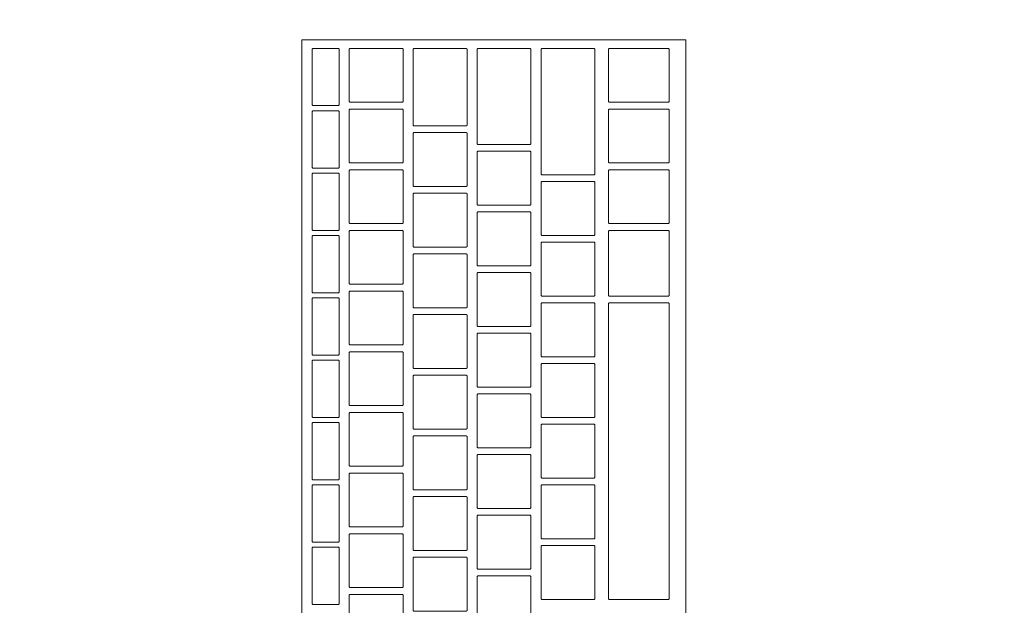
# Model space of a CAD drawing. Header units: metres. Extents: x -3.6 to 90.7, y -11.1 to 18.
# Tile 13 of 256: x 0.541 to 0.833, y 1.705 to 1.879. Entities that reach past the tile are written whole.
import ezdxf

# ---------------------------------------------------------------- set-up
doc = ezdxf.new("R2010")
doc.units = ezdxf.units.M
doc.header["$MEASUREMENT"] = 0
doc.linetypes.add('Wipeout_Contour', pattern=[1, 0, -1])
doc.layers.add('152 - Bemaßung_ Beschriftung.Ausbau', color=7, linetype='Continuous')
doc.layers.add('701 - Einrichtung.Möbel', color=7, linetype='Continuous')
doc.styles.add('ERSTELLTER_STIL_2', font='txt')
doc.dimstyles.new('ERSTELLTER_STIL__1', dxfattribs={"dimtxt": 0.1, "dimasz": 0.0532, "dimexe": 0.18, "dimexo": 0.0625, "dimgap": 0, "dimtad": 1, "dimzin": 0, "dimdsep": 46, "dimtxsty": 'ERSTELLTER_STIL_2', "dimblk": 'ARROWHEAD_2', "dimblk1": 'ARROWHEAD_2', "dimblk2": 'ARROWHEAD_2', "dimcen": 0.09, "dimse1": 1, "dimse2": 1, "dimclrd": 7, "dimclre": 7, "dimclrt": 7, "dimazin": 0, "dimtfac": 1, "dimtdec": 4, "dimtmove": 0, "dimatfit": 3, "dimfxl": 1, "dimtolj": 1, "dimtzin": 0, "dimarcsym": 0})
doc.dimstyles.new('ERSTELLTER_STIL__3', dxfattribs={"dimtxt": 0.1, "dimasz": 0.0532, "dimexe": 0.18, "dimexo": 0.0625, "dimgap": 0, "dimtad": 1, "dimtih": 1, "dimtoh": 1, "dimzin": 0, "dimdsep": 46, "dimtxsty": 'ERSTELLTER_STIL_2', "dimblk": 'ARROWHEAD_2', "dimblk1": 'ARROWHEAD_2', "dimblk2": 'ARROWHEAD_2', "dimcen": 0.09, "dimse1": 1, "dimse2": 1, "dimclrd": 7, "dimclre": 7, "dimclrt": 7, "dimazin": 0, "dimtfac": 1, "dimtdec": 4, "dimtmove": 0, "dimatfit": 3, "dimfxl": 1, "dimtolj": 1, "dimtzin": 0, "dimarcsym": 0})

# ---------------------------------------------------------------- blocks, each defined once
blk = doc.blocks.new('*D355')
at = {"layer": '152 - Bemaßung_ Beschriftung.Ausbau', "color": 7, "linetype": 'Continuous', "lineweight": 5}
for p, q in [((-1.71, 5.82521), (-1.64, 5.78479)), ((-1.6225, 5.805), (-1.7275, 5.805)), ((-1.675, 0.245), (-1.675, 5.805)), ((-1.71, 0.26521), (-1.64, 0.22479)), ((-1.6225, 0.245), (-1.7275, 0.245)), ((-1.675, 0.005), (-1.675, 0.245))]:
    blk.add_line(p, q, dxfattribs=at)
at = {"layer": '152 - Bemaßung_ Beschriftung.Ausbau', "color": 7, "lineweight": 5, "char_height": 0.1, "attachment_point": 7, "rotation": 90, "style": 'ERSTELLTER_STIL_2'}
for s, insert in [('\\A1;{\\pql;\\fArial|b0|i0|c0|p38;12}', (-1.695, 5.633)), ('\\A1;{\\pql;\\fArial|b0|i0|c0|p38;5,56}', (-1.695, 2.81608))]:
    blk.add_mtext(s, dxfattribs=dict(at, insert=insert))
blk = doc.blocks.new('ARROWHEAD_2')
at = {"color": 0, "linetype": 'Continuous', "lineweight": 0}
for p, q in [((-0.3781, -0.655), (0.3781, 0.655)), ((0, 0), (-1, 0))]:
    blk.add_line(p, q, dxfattribs=at)
blk = doc.blocks.new('*D366')
at = {"layer": '152 - Bemaßung_ Beschriftung.Ausbau', "color": 7, "linetype": 'Continuous', "lineweight": 5}
for p, q in [((-2.21, 5.22019), (-2.14, 5.17978)), ((-2.1225, 5.19998), (-2.2275, 5.19998)), ((-2.175, 0.69998), (-2.175, 5.19998)), ((-2.21, 0.72019), (-2.14, 0.67978)), ((-2.1225, 0.69998), (-2.2275, 0.69998))]:
    blk.add_line(p, q, dxfattribs=at)
at = {"layer": '152 - Bemaßung_ Beschriftung.Ausbau', "color": 7, "lineweight": 5, "insert": (-2.195, 2.81695), "char_height": 0.1, "attachment_point": 7, "rotation": 90, "style": 'ERSTELLTER_STIL_2'}
blk.add_mtext('\\A1;{\\pql;\\fArial|b0|i0|c0|p38;4,50}', dxfattribs=at)
blk = doc.blocks.new('*D418')
at = {"layer": '152 - Bemaßung_ Beschriftung.Ausbau', "color": 7, "linetype": 'Continuous', "lineweight": 5}
for p, q in [((4.02497, -4.6125), (4.02497, -4.5075)), ((0.29521, -4.525), (0.25479, -4.595)), ((4.04518, -4.525), (4.00477, -4.595)), ((0.275, -4.56), (4.02497, -4.56))]:
    blk.add_line(p, q, dxfattribs=at)
at = {"layer": '152 - Bemaßung_ Beschriftung.Ausbau', "color": 7, "lineweight": 5, "char_height": 0.1, "attachment_point": 7, "style": 'ERSTELLTER_STIL_2'}
for s, insert in [('\\A1;{\\pql;\\fArial|b0|i0|c0|p38;18\\fArial|b0|i0|c0|p38;\\A1{\\H.66x;\\S5^  ;}}', (3.80289, -4.54165)), ('\\A1;{\\pql;\\fArial|b0|i0|c0|p38;3,75}', (1.95397, -4.54)), ('\\A1;{\\pql;\\fArial|b0|i0|c0|p38;5}', (0.29523, -4.54))]:
    blk.add_mtext(s, dxfattribs=dict(at, insert=insert))

msp = doc.modelspace()

# ---------------------------------------------------------------- wipeouts: each hides what was drawn before it
at = {"color": 254, "linetype": 'Wipeout_Contour', "lineweight": 0, "ltscale": 15.291531}
msp.add_wipeout([(0.285, 3.00998), (0.285, 1.00998), (1.085, 1.00998), (1.085, 2.20998), (2.485, 2.20998), (2.485, 3.00998)], dxfattribs=at).dxf.layer = '701 - Einrichtung.Möbel'

# ---------------------------------------------------------------- next in the draw order: wipeouts: each hides what was drawn before it
at = {"color": 254, "linetype": 'Wipeout_Contour', "lineweight": 0, "ltscale": 7.69485}
msp.add_wipeout([(0.73891, 1.87312), (0.62491, 1.87312), (0.62491, 1.61112), (0.73891, 1.61112)], dxfattribs=at).dxf.layer = '701 - Einrichtung.Möbel'

# ---------------------------------------------------------------- next in the draw order: linework, layer by layer
at = {"layer": '701 - Einrichtung.Möbel', "color": 7, "linetype": 'Continuous', "lineweight": 5, "flags": 128}
msp.add_lwpolyline([(0.73891, 1.87312), (0.73891, 1.61112), (0.62491, 1.61112), (0.62491, 1.87312)], close=True, dxfattribs=at)

# ---------------------------------------------------------------- next in the draw order: wipeouts: each hides what was drawn before it
at = {"color": 254, "linetype": 'Wipeout_Contour', "lineweight": 0, "ltscale": 18.086197}
msp.add_wipeout([(0.63591, 1.86212), (0.63591, 1.87042), (0.63571, 1.87062), (0.62811, 1.87062), (0.62791, 1.87042), (0.62791, 1.85382), (0.62811, 1.85362), (0.63571, 1.85362), (0.63591, 1.85382)], dxfattribs=at).dxf.layer = '701 - Einrichtung.Möbel'
at = {"color": 254, "linetype": 'Wipeout_Contour', "lineweight": 0, "ltscale": 18.135496}
msp.add_wipeout([(0.65491, 1.86262), (0.65491, 1.87042), (0.65471, 1.87062), (0.63911, 1.87062), (0.63891, 1.87042), (0.63891, 1.85482), (0.63911, 1.85462), (0.65471, 1.85462), (0.65491, 1.85482)], dxfattribs=at).dxf.layer = '701 - Einrichtung.Möbel'
at = {"color": 254, "linetype": 'Wipeout_Contour', "lineweight": 0, "ltscale": 18.156224}
msp.add_wipeout([(0.67391, 1.85912), (0.67391, 1.87042), (0.67371, 1.87062), (0.65811, 1.87062), (0.65791, 1.87042), (0.65791, 1.84782), (0.65811, 1.84762), (0.67371, 1.84762), (0.67391, 1.84782)], dxfattribs=at).dxf.layer = '701 - Einrichtung.Möbel'
at = {"color": 254, "linetype": 'Wipeout_Contour', "lineweight": 0, "ltscale": 18.184651}
msp.add_wipeout([(0.69291, 1.85637), (0.69291, 1.87042), (0.69271, 1.87062), (0.67711, 1.87062), (0.67691, 1.87042), (0.67691, 1.84232), (0.67711, 1.84212), (0.69271, 1.84212), (0.69291, 1.84232)], dxfattribs=at).dxf.layer = '701 - Einrichtung.Möbel'
at = {"color": 254, "linetype": 'Wipeout_Contour', "lineweight": 0, "ltscale": 18.19993}
msp.add_wipeout([(0.71191, 1.85187), (0.71191, 1.87042), (0.71171, 1.87062), (0.69611, 1.87062), (0.69591, 1.87042), (0.69591, 1.83332), (0.69611, 1.83312), (0.71171, 1.83312), (0.71191, 1.83332)], dxfattribs=at).dxf.layer = '701 - Einrichtung.Möbel'
at = {"color": 254, "linetype": 'Wipeout_Contour', "lineweight": 0, "ltscale": 18.349843}
msp.add_wipeout([(0.73391, 1.86262), (0.73391, 1.87042), (0.73371, 1.87062), (0.71611, 1.87062), (0.71591, 1.87042), (0.71591, 1.85482), (0.71611, 1.85462), (0.73371, 1.85462), (0.73391, 1.85482)], dxfattribs=at).dxf.layer = '701 - Einrichtung.Möbel'
at = {"color": 254, "linetype": 'Wipeout_Contour', "lineweight": 0, "ltscale": 17.932016}
msp.add_wipeout([(0.63591, 1.84362), (0.63591, 1.85192), (0.63571, 1.85212), (0.62811, 1.85212), (0.62791, 1.85192), (0.62791, 1.83532), (0.62811, 1.83512), (0.63571, 1.83512), (0.63591, 1.83532)], dxfattribs=at).dxf.layer = '701 - Einrichtung.Möbel'
at = {"color": 254, "linetype": 'Wipeout_Contour', "lineweight": 0, "ltscale": 17.985811}
msp.add_wipeout([(0.65491, 1.84462), (0.65491, 1.85242), (0.65471, 1.85262), (0.63911, 1.85262), (0.63891, 1.85242), (0.63891, 1.83682), (0.63911, 1.83662), (0.65471, 1.83662), (0.65491, 1.83682)], dxfattribs=at).dxf.layer = '701 - Einrichtung.Möbel'
at = {"color": 254, "linetype": 'Wipeout_Contour', "lineweight": 0, "ltscale": 18.201823}
msp.add_wipeout([(0.73391, 1.84462), (0.73391, 1.85242), (0.73371, 1.85262), (0.71611, 1.85262), (0.71591, 1.85242), (0.71591, 1.83682), (0.71611, 1.83662), (0.73371, 1.83662), (0.73391, 1.83682)], dxfattribs=at).dxf.layer = '701 - Einrichtung.Möbel'
at = {"color": 254, "linetype": 'Wipeout_Contour', "lineweight": 0, "ltscale": 17.978094}
msp.add_wipeout([(0.67391, 1.83762), (0.67391, 1.84542), (0.67371, 1.84562), (0.65811, 1.84562), (0.65791, 1.84542), (0.65791, 1.82982), (0.65811, 1.82962), (0.67371, 1.82962), (0.67391, 1.82982)], dxfattribs=at).dxf.layer = '701 - Einrichtung.Möbel'
at = {"color": 254, "linetype": 'Wipeout_Contour', "lineweight": 0, "ltscale": 17.98459}
msp.add_wipeout([(0.69291, 1.83212), (0.69291, 1.83992), (0.69271, 1.84012), (0.67711, 1.84012), (0.67691, 1.83992), (0.67691, 1.82432), (0.67711, 1.82412), (0.69271, 1.82412), (0.69291, 1.82432)], dxfattribs=at).dxf.layer = '701 - Einrichtung.Möbel'
at = {"color": 254, "linetype": 'Wipeout_Contour', "lineweight": 0, "ltscale": 17.77805}
msp.add_wipeout([(0.63591, 1.82512), (0.63591, 1.83342), (0.63571, 1.83362), (0.62811, 1.83362), (0.62791, 1.83342), (0.62791, 1.81682), (0.62811, 1.81662), (0.63571, 1.81662), (0.63591, 1.81682)], dxfattribs=at).dxf.layer = '701 - Einrichtung.Möbel'
at = {"color": 254, "linetype": 'Wipeout_Contour', "lineweight": 0, "ltscale": 17.836334}
msp.add_wipeout([(0.65491, 1.82662), (0.65491, 1.83442), (0.65471, 1.83462), (0.63911, 1.83462), (0.63891, 1.83442), (0.63891, 1.81882), (0.63911, 1.81862), (0.65471, 1.81862), (0.65491, 1.81882)], dxfattribs=at).dxf.layer = '701 - Einrichtung.Möbel'
at = {"color": 254, "linetype": 'Wipeout_Contour', "lineweight": 0, "ltscale": 18.054033}
msp.add_wipeout([(0.73391, 1.82662), (0.73391, 1.83442), (0.73371, 1.83462), (0.71611, 1.83462), (0.71591, 1.83442), (0.71591, 1.81882), (0.71611, 1.81862), (0.73371, 1.81862), (0.73391, 1.81882)], dxfattribs=at).dxf.layer = '701 - Einrichtung.Möbel'
at = {"color": 254, "linetype": 'Wipeout_Contour', "lineweight": 0, "ltscale": 17.964035}
msp.add_wipeout([(0.71191, 1.82312), (0.71191, 1.83092), (0.71171, 1.83112), (0.69611, 1.83112), (0.69591, 1.83092), (0.69591, 1.81532), (0.69611, 1.81512), (0.71171, 1.81512), (0.71191, 1.81532)], dxfattribs=at).dxf.layer = '701 - Einrichtung.Möbel'
at = {"color": 254, "linetype": 'Wipeout_Contour', "lineweight": 0, "ltscale": 17.829095}
msp.add_wipeout([(0.67391, 1.81962), (0.67391, 1.82742), (0.67371, 1.82762), (0.65811, 1.82762), (0.65791, 1.82742), (0.65791, 1.81182), (0.65811, 1.81162), (0.67371, 1.81162), (0.67391, 1.81182)], dxfattribs=at).dxf.layer = '701 - Einrichtung.Möbel'
at = {"color": 254, "linetype": 'Wipeout_Contour', "lineweight": 0, "ltscale": 17.836068}
msp.add_wipeout([(0.69291, 1.81412), (0.69291, 1.82192), (0.69271, 1.82212), (0.67711, 1.82212), (0.67691, 1.82192), (0.67691, 1.80632), (0.67711, 1.80612), (0.69271, 1.80612), (0.69291, 1.80632)], dxfattribs=at).dxf.layer = '701 - Einrichtung.Möbel'
at = {"color": 254, "linetype": 'Wipeout_Contour', "lineweight": 0, "ltscale": 17.687069}
msp.add_wipeout([(0.65491, 1.80862), (0.65491, 1.81642), (0.65471, 1.81662), (0.63911, 1.81662), (0.63891, 1.81642), (0.63891, 1.80082), (0.63911, 1.80062), (0.65471, 1.80062), (0.65491, 1.80082)], dxfattribs=at).dxf.layer = '701 - Einrichtung.Möbel'
at = {"color": 254, "linetype": 'Wipeout_Contour', "lineweight": 0, "ltscale": 17.892161}
msp.add_wipeout([(0.73391, 1.80687), (0.73391, 1.81642), (0.73371, 1.81662), (0.71611, 1.81662), (0.71591, 1.81642), (0.71591, 1.79732), (0.71611, 1.79712), (0.73371, 1.79712), (0.73391, 1.79732)], dxfattribs=at).dxf.layer = '701 - Einrichtung.Möbel'
at = {"color": 254, "linetype": 'Wipeout_Contour', "lineweight": 0, "ltscale": 17.624305}
msp.add_wipeout([(0.63591, 1.80662), (0.63591, 1.81492), (0.63571, 1.81512), (0.62811, 1.81512), (0.62791, 1.81492), (0.62791, 1.79832), (0.62811, 1.79812), (0.63571, 1.79812), (0.63591, 1.79832)], dxfattribs=at).dxf.layer = '701 - Einrichtung.Möbel'
at = {"color": 254, "linetype": 'Wipeout_Contour', "lineweight": 0, "ltscale": 17.816049}
msp.add_wipeout([(0.71191, 1.80512), (0.71191, 1.81292), (0.71171, 1.81312), (0.69611, 1.81312), (0.69591, 1.81292), (0.69591, 1.79732), (0.69611, 1.79712), (0.71171, 1.79712), (0.71191, 1.79732)], dxfattribs=at).dxf.layer = '701 - Einrichtung.Möbel'
at = {"color": 254, "linetype": 'Wipeout_Contour', "lineweight": 0, "ltscale": 17.680317}
msp.add_wipeout([(0.67391, 1.80162), (0.67391, 1.80942), (0.67371, 1.80962), (0.65811, 1.80962), (0.65791, 1.80942), (0.65791, 1.79382), (0.65811, 1.79362), (0.67371, 1.79362), (0.67391, 1.79382)], dxfattribs=at).dxf.layer = '701 - Einrichtung.Möbel'
at = {"color": 254, "linetype": 'Wipeout_Contour', "lineweight": 0, "ltscale": 17.687773}
msp.add_wipeout([(0.69291, 1.79612), (0.69291, 1.80392), (0.69271, 1.80412), (0.67711, 1.80412), (0.67691, 1.80392), (0.67691, 1.78832), (0.67711, 1.78812), (0.69271, 1.78812), (0.69291, 1.78832)], dxfattribs=at).dxf.layer = '701 - Einrichtung.Möbel'
at = {"color": 254, "linetype": 'Wipeout_Contour', "lineweight": 0, "ltscale": 17.538023}
msp.add_wipeout([(0.65491, 1.79062), (0.65491, 1.79842), (0.65471, 1.79862), (0.63911, 1.79862), (0.63891, 1.79842), (0.63891, 1.78282), (0.63911, 1.78262), (0.65471, 1.78262), (0.65491, 1.78282)], dxfattribs=at).dxf.layer = '701 - Einrichtung.Möbel'
at = {"color": 254, "linetype": 'Wipeout_Contour', "lineweight": 0, "ltscale": 17.470786}
msp.add_wipeout([(0.63591, 1.78812), (0.63591, 1.79642), (0.63571, 1.79662), (0.62811, 1.79662), (0.62791, 1.79642), (0.62791, 1.77982), (0.62811, 1.77962), (0.63571, 1.77962), (0.63591, 1.77982)], dxfattribs=at).dxf.layer = '701 - Einrichtung.Möbel'
at = {"color": 254, "linetype": 'Wipeout_Contour', "lineweight": 0, "ltscale": 17.668298}
msp.add_wipeout([(0.71191, 1.78712), (0.71191, 1.79492), (0.71171, 1.79512), (0.69611, 1.79512), (0.69591, 1.79492), (0.69591, 1.77932), (0.69611, 1.77912), (0.71171, 1.77912), (0.71191, 1.77932)], dxfattribs=at).dxf.layer = '701 - Einrichtung.Möbel'
at = {"color": 254, "linetype": 'Wipeout_Contour', "lineweight": 0, "ltscale": 17.431756}
msp.add_wipeout([(0.73391, 1.75112), (0.73391, 1.79492), (0.73371, 1.79512), (0.71611, 1.79512), (0.71591, 1.79492), (0.71591, 1.70732), (0.71611, 1.70712), (0.73371, 1.70712), (0.73391, 1.70732)], dxfattribs=at).dxf.layer = '701 - Einrichtung.Möbel'
at = {"color": 254, "linetype": 'Wipeout_Contour', "lineweight": 0, "ltscale": 17.531764}
msp.add_wipeout([(0.67391, 1.78362), (0.67391, 1.79142), (0.67371, 1.79162), (0.65811, 1.79162), (0.65791, 1.79142), (0.65791, 1.77582), (0.65811, 1.77562), (0.67371, 1.77562), (0.67391, 1.77582)], dxfattribs=at).dxf.layer = '701 - Einrichtung.Möbel'
at = {"color": 254, "linetype": 'Wipeout_Contour', "lineweight": 0, "ltscale": 17.53971}
msp.add_wipeout([(0.69291, 1.77812), (0.69291, 1.78592), (0.69271, 1.78612), (0.67711, 1.78612), (0.67691, 1.78592), (0.67691, 1.77032), (0.67711, 1.77012), (0.69271, 1.77012), (0.69291, 1.77032)], dxfattribs=at).dxf.layer = '701 - Einrichtung.Möbel'
at = {"color": 254, "linetype": 'Wipeout_Contour', "lineweight": 0, "ltscale": 17.389199}
msp.add_wipeout([(0.65491, 1.77262), (0.65491, 1.78042), (0.65471, 1.78062), (0.63911, 1.78062), (0.63891, 1.78042), (0.63891, 1.76482), (0.63911, 1.76462), (0.65471, 1.76462), (0.65491, 1.76482)], dxfattribs=at).dxf.layer = '701 - Einrichtung.Möbel'
at = {"color": 254, "linetype": 'Wipeout_Contour', "lineweight": 0, "ltscale": 17.317499}
msp.add_wipeout([(0.63591, 1.76962), (0.63591, 1.77792), (0.63571, 1.77812), (0.62811, 1.77812), (0.62791, 1.77792), (0.62791, 1.76132), (0.62811, 1.76112), (0.63571, 1.76112), (0.63591, 1.76132)], dxfattribs=at).dxf.layer = '701 - Einrichtung.Möbel'
at = {"color": 254, "linetype": 'Wipeout_Contour', "lineweight": 0, "ltscale": 17.520788}
msp.add_wipeout([(0.71191, 1.76912), (0.71191, 1.77692), (0.71171, 1.77712), (0.69611, 1.77712), (0.69591, 1.77692), (0.69591, 1.76132), (0.69611, 1.76112), (0.71171, 1.76112), (0.71191, 1.76132)], dxfattribs=at).dxf.layer = '701 - Einrichtung.Möbel'
at = {"color": 254, "linetype": 'Wipeout_Contour', "lineweight": 0, "ltscale": 17.383441}
msp.add_wipeout([(0.67391, 1.76562), (0.67391, 1.77342), (0.67371, 1.77362), (0.65811, 1.77362), (0.65791, 1.77342), (0.65791, 1.75782), (0.65811, 1.75762), (0.67371, 1.75762), (0.67391, 1.75782)], dxfattribs=at).dxf.layer = '701 - Einrichtung.Möbel'
at = {"color": 254, "linetype": 'Wipeout_Contour', "lineweight": 0, "ltscale": 17.391885}
msp.add_wipeout([(0.69291, 1.76012), (0.69291, 1.76792), (0.69271, 1.76812), (0.67711, 1.76812), (0.67691, 1.76792), (0.67691, 1.75232), (0.67711, 1.75212), (0.69271, 1.75212), (0.69291, 1.75232)], dxfattribs=at).dxf.layer = '701 - Einrichtung.Möbel'
at = {"color": 254, "linetype": 'Wipeout_Contour', "lineweight": 0, "ltscale": 17.240603}
msp.add_wipeout([(0.65491, 1.75462), (0.65491, 1.76242), (0.65471, 1.76262), (0.63911, 1.76262), (0.63891, 1.76242), (0.63891, 1.74682), (0.63911, 1.74662), (0.65471, 1.74662), (0.65491, 1.74682)], dxfattribs=at).dxf.layer = '701 - Einrichtung.Möbel'
at = {"color": 254, "linetype": 'Wipeout_Contour', "lineweight": 0, "ltscale": 17.164449}
msp.add_wipeout([(0.63591, 1.75112), (0.63591, 1.75942), (0.63571, 1.75962), (0.62811, 1.75962), (0.62791, 1.75942), (0.62791, 1.74282), (0.62811, 1.74262), (0.63571, 1.74262), (0.63591, 1.74282)], dxfattribs=at).dxf.layer = '701 - Einrichtung.Möbel'
at = {"color": 254, "linetype": 'Wipeout_Contour', "lineweight": 0, "ltscale": 17.373524}
msp.add_wipeout([(0.71191, 1.75112), (0.71191, 1.75892), (0.71171, 1.75912), (0.69611, 1.75912), (0.69591, 1.75892), (0.69591, 1.74332), (0.69611, 1.74312), (0.71171, 1.74312), (0.71191, 1.74332)], dxfattribs=at).dxf.layer = '701 - Einrichtung.Möbel'
at = {"color": 254, "linetype": 'Wipeout_Contour', "lineweight": 0, "ltscale": 17.235354}
msp.add_wipeout([(0.67391, 1.74762), (0.67391, 1.75542), (0.67371, 1.75562), (0.65811, 1.75562), (0.65791, 1.75542), (0.65791, 1.73982), (0.65811, 1.73962), (0.67371, 1.73962), (0.67391, 1.73982)], dxfattribs=at).dxf.layer = '701 - Einrichtung.Möbel'
at = {"color": 254, "linetype": 'Wipeout_Contour', "lineweight": 0, "ltscale": 17.244304}
msp.add_wipeout([(0.69291, 1.74212), (0.69291, 1.74992), (0.69271, 1.75012), (0.67711, 1.75012), (0.67691, 1.74992), (0.67691, 1.73432), (0.67711, 1.73412), (0.69271, 1.73412), (0.69291, 1.73432)], dxfattribs=at).dxf.layer = '701 - Einrichtung.Möbel'
at = {"color": 254, "linetype": 'Wipeout_Contour', "lineweight": 0, "ltscale": 17.09224}
msp.add_wipeout([(0.65491, 1.73662), (0.65491, 1.74442), (0.65471, 1.74462), (0.63911, 1.74462), (0.63891, 1.74442), (0.63891, 1.72882), (0.63911, 1.72862), (0.65471, 1.72862), (0.65491, 1.72882)], dxfattribs=at).dxf.layer = '701 - Einrichtung.Möbel'
at = {"color": 254, "linetype": 'Wipeout_Contour', "lineweight": 0, "ltscale": 17.011642}
msp.add_wipeout([(0.63591, 1.73262), (0.63591, 1.74092), (0.63571, 1.74112), (0.62811, 1.74112), (0.62791, 1.74092), (0.62791, 1.72432), (0.62811, 1.72412), (0.63571, 1.72412), (0.63591, 1.72432)], dxfattribs=at).dxf.layer = '701 - Einrichtung.Möbel'
at = {"color": 254, "linetype": 'Wipeout_Contour', "lineweight": 0, "ltscale": 17.226513}
msp.add_wipeout([(0.71191, 1.73312), (0.71191, 1.74092), (0.71171, 1.74112), (0.69611, 1.74112), (0.69591, 1.74092), (0.69591, 1.72532), (0.69611, 1.72512), (0.71171, 1.72512), (0.71191, 1.72532)], dxfattribs=at).dxf.layer = '701 - Einrichtung.Möbel'
at = {"color": 254, "linetype": 'Wipeout_Contour', "lineweight": 0, "ltscale": 17.087509}
msp.add_wipeout([(0.67391, 1.72962), (0.67391, 1.73742), (0.67371, 1.73762), (0.65811, 1.73762), (0.65791, 1.73742), (0.65791, 1.72182), (0.65811, 1.72162), (0.67371, 1.72162), (0.67391, 1.72182)], dxfattribs=at).dxf.layer = '701 - Einrichtung.Möbel'
at = {"color": 254, "linetype": 'Wipeout_Contour', "lineweight": 0, "ltscale": 17.096971}
msp.add_wipeout([(0.69291, 1.72412), (0.69291, 1.73192), (0.69271, 1.73212), (0.67711, 1.73212), (0.67691, 1.73192), (0.67691, 1.71632), (0.67711, 1.71612), (0.69271, 1.71612), (0.69291, 1.71632)], dxfattribs=at).dxf.layer = '701 - Einrichtung.Möbel'
at = {"color": 254, "linetype": 'Wipeout_Contour', "lineweight": 0, "ltscale": 16.944117}
msp.add_wipeout([(0.65491, 1.71862), (0.65491, 1.72642), (0.65471, 1.72662), (0.63911, 1.72662), (0.63891, 1.72642), (0.63891, 1.71082), (0.63911, 1.71062), (0.65471, 1.71062), (0.65491, 1.71082)], dxfattribs=at).dxf.layer = '701 - Einrichtung.Möbel'
at = {"color": 254, "linetype": 'Wipeout_Contour', "lineweight": 0, "ltscale": 16.859084}
msp.add_wipeout([(0.63591, 1.71412), (0.63591, 1.72242), (0.63571, 1.72262), (0.62811, 1.72262), (0.62791, 1.72242), (0.62791, 1.70582), (0.62811, 1.70562), (0.63571, 1.70562), (0.63591, 1.70582)], dxfattribs=at).dxf.layer = '701 - Einrichtung.Möbel'
at = {"color": 254, "linetype": 'Wipeout_Contour', "lineweight": 0, "ltscale": 17.07976}
msp.add_wipeout([(0.71191, 1.71512), (0.71191, 1.72292), (0.71171, 1.72312), (0.69611, 1.72312), (0.69591, 1.72292), (0.69591, 1.70732), (0.69611, 1.70712), (0.71171, 1.70712), (0.71191, 1.70732)], dxfattribs=at).dxf.layer = '701 - Einrichtung.Möbel'
at = {"color": 254, "linetype": 'Wipeout_Contour', "lineweight": 0, "ltscale": 16.93991}
msp.add_wipeout([(0.67391, 1.71162), (0.67391, 1.71942), (0.67371, 1.71962), (0.65811, 1.71962), (0.65791, 1.71942), (0.65791, 1.70382), (0.65811, 1.70362), (0.67371, 1.70362), (0.67391, 1.70382)], dxfattribs=at).dxf.layer = '701 - Einrichtung.Möbel'
at = {"color": 254, "linetype": 'Wipeout_Contour', "lineweight": 0, "ltscale": 16.949893}
msp.add_wipeout([(0.69291, 1.70612), (0.69291, 1.71392), (0.69271, 1.71412), (0.67711, 1.71412), (0.67691, 1.71392), (0.67691, 1.69832), (0.67711, 1.69812), (0.69271, 1.69812), (0.69291, 1.69832)], dxfattribs=at).dxf.layer = '701 - Einrichtung.Möbel'
at = {"color": 254, "linetype": 'Wipeout_Contour', "lineweight": 0, "ltscale": 16.796238}
msp.add_wipeout([(0.65491, 1.70062), (0.65491, 1.70842), (0.65471, 1.70862), (0.63911, 1.70862), (0.63891, 1.70842), (0.63891, 1.69282), (0.63911, 1.69262), (0.65471, 1.69262), (0.65491, 1.69282)], dxfattribs=at).dxf.layer = '701 - Einrichtung.Möbel'

# ---------------------------------------------------------------- next in the draw order: linework, layer by layer
at = {"layer": '701 - Einrichtung.Möbel', "color": 7, "linetype": 'Continuous', "lineweight": 5, "flags": 128}
for points in [[(0.63591, 1.86212), (0.63591, 1.85382), (0.63571, 1.85362), (0.62811, 1.85362), (0.62791, 1.85382), (0.62791, 1.87042), (0.62811, 1.87062), (0.63571, 1.87062), (0.63591, 1.87042)], [(0.65491, 1.86262), (0.65491, 1.85482), (0.65471, 1.85462), (0.63911, 1.85462), (0.63891, 1.85482), (0.63891, 1.87042), (0.63911, 1.87062), (0.65471, 1.87062), (0.65491, 1.87042)], [(0.67391, 1.85912), (0.67391, 1.84782), (0.67371, 1.84762), (0.65811, 1.84762), (0.65791, 1.84782), (0.65791, 1.87042), (0.65811, 1.87062), (0.67371, 1.87062), (0.67391, 1.87042)], [(0.69291, 1.85637), (0.69291, 1.84232), (0.69271, 1.84212), (0.67711, 1.84212), (0.67691, 1.84232), (0.67691, 1.87042), (0.67711, 1.87062), (0.69271, 1.87062), (0.69291, 1.87042)], [(0.71191, 1.85187), (0.71191, 1.83332), (0.71171, 1.83312), (0.69611, 1.83312), (0.69591, 1.83332), (0.69591, 1.87042), (0.69611, 1.87062), (0.71171, 1.87062), (0.71191, 1.87042)], [(0.73391, 1.86262), (0.73391, 1.85482), (0.73371, 1.85462), (0.71611, 1.85462), (0.71591, 1.85482), (0.71591, 1.87042), (0.71611, 1.87062), (0.73371, 1.87062), (0.73391, 1.87042)], [(0.63591, 1.84362), (0.63591, 1.83532), (0.63571, 1.83512), (0.62811, 1.83512), (0.62791, 1.83532), (0.62791, 1.85192), (0.62811, 1.85212), (0.63571, 1.85212), (0.63591, 1.85192)], [(0.65491, 1.84462), (0.65491, 1.83682), (0.65471, 1.83662), (0.63911, 1.83662), (0.63891, 1.83682), (0.63891, 1.85242), (0.63911, 1.85262), (0.65471, 1.85262), (0.65491, 1.85242)], [(0.73391, 1.84462), (0.73391, 1.83682), (0.73371, 1.83662), (0.71611, 1.83662), (0.71591, 1.83682), (0.71591, 1.85242), (0.71611, 1.85262), (0.73371, 1.85262), (0.73391, 1.85242)], [(0.67391, 1.83762), (0.67391, 1.82982), (0.67371, 1.82962), (0.65811, 1.82962), (0.65791, 1.82982), (0.65791, 1.84542), (0.65811, 1.84562), (0.67371, 1.84562), (0.67391, 1.84542)], [(0.69291, 1.83212), (0.69291, 1.82432), (0.69271, 1.82412), (0.67711, 1.82412), (0.67691, 1.82432), (0.67691, 1.83992), (0.67711, 1.84012), (0.69271, 1.84012), (0.69291, 1.83992)], [(0.63591, 1.82512), (0.63591, 1.81682), (0.63571, 1.81662), (0.62811, 1.81662), (0.62791, 1.81682), (0.62791, 1.83342), (0.62811, 1.83362), (0.63571, 1.83362), (0.63591, 1.83342)], [(0.65491, 1.82662), (0.65491, 1.81882), (0.65471, 1.81862), (0.63911, 1.81862), (0.63891, 1.81882), (0.63891, 1.83442), (0.63911, 1.83462), (0.65471, 1.83462), (0.65491, 1.83442)], [(0.73391, 1.82662), (0.73391, 1.81882), (0.73371, 1.81862), (0.71611, 1.81862), (0.71591, 1.81882), (0.71591, 1.83442), (0.71611, 1.83462), (0.73371, 1.83462), (0.73391, 1.83442)], [(0.71191, 1.82312), (0.71191, 1.81532), (0.71171, 1.81512), (0.69611, 1.81512), (0.69591, 1.81532), (0.69591, 1.83092), (0.69611, 1.83112), (0.71171, 1.83112), (0.71191, 1.83092)], [(0.67391, 1.81962), (0.67391, 1.81182), (0.67371, 1.81162), (0.65811, 1.81162), (0.65791, 1.81182), (0.65791, 1.82742), (0.65811, 1.82762), (0.67371, 1.82762), (0.67391, 1.82742)], [(0.69291, 1.81412), (0.69291, 1.80632), (0.69271, 1.80612), (0.67711, 1.80612), (0.67691, 1.80632), (0.67691, 1.82192), (0.67711, 1.82212), (0.69271, 1.82212), (0.69291, 1.82192)], [(0.65491, 1.80862), (0.65491, 1.80082), (0.65471, 1.80062), (0.63911, 1.80062), (0.63891, 1.80082), (0.63891, 1.81642), (0.63911, 1.81662), (0.65471, 1.81662), (0.65491, 1.81642)], [(0.73391, 1.80687), (0.73391, 1.79732), (0.73371, 1.79712), (0.71611, 1.79712), (0.71591, 1.79732), (0.71591, 1.81642), (0.71611, 1.81662), (0.73371, 1.81662), (0.73391, 1.81642)], [(0.63591, 1.80662), (0.63591, 1.79832), (0.63571, 1.79812), (0.62811, 1.79812), (0.62791, 1.79832), (0.62791, 1.81492), (0.62811, 1.81512), (0.63571, 1.81512), (0.63591, 1.81492)], [(0.71191, 1.80512), (0.71191, 1.79732), (0.71171, 1.79712), (0.69611, 1.79712), (0.69591, 1.79732), (0.69591, 1.81292), (0.69611, 1.81312), (0.71171, 1.81312), (0.71191, 1.81292)], [(0.67391, 1.80162), (0.67391, 1.79382), (0.67371, 1.79362), (0.65811, 1.79362), (0.65791, 1.79382), (0.65791, 1.80942), (0.65811, 1.80962), (0.67371, 1.80962), (0.67391, 1.80942)], [(0.69291, 1.79612), (0.69291, 1.78832), (0.69271, 1.78812), (0.67711, 1.78812), (0.67691, 1.78832), (0.67691, 1.80392), (0.67711, 1.80412), (0.69271, 1.80412), (0.69291, 1.80392)], [(0.65491, 1.79062), (0.65491, 1.78282), (0.65471, 1.78262), (0.63911, 1.78262), (0.63891, 1.78282), (0.63891, 1.79842), (0.63911, 1.79862), (0.65471, 1.79862), (0.65491, 1.79842)], [(0.63591, 1.78812), (0.63591, 1.77982), (0.63571, 1.77962), (0.62811, 1.77962), (0.62791, 1.77982), (0.62791, 1.79642), (0.62811, 1.79662), (0.63571, 1.79662), (0.63591, 1.79642)], [(0.71191, 1.78712), (0.71191, 1.77932), (0.71171, 1.77912), (0.69611, 1.77912), (0.69591, 1.77932), (0.69591, 1.79492), (0.69611, 1.79512), (0.71171, 1.79512), (0.71191, 1.79492)], [(0.73391, 1.75112), (0.73391, 1.70732), (0.73371, 1.70712), (0.71611, 1.70712), (0.71591, 1.70732), (0.71591, 1.79492), (0.71611, 1.79512), (0.73371, 1.79512), (0.73391, 1.79492)], [(0.67391, 1.78362), (0.67391, 1.77582), (0.67371, 1.77562), (0.65811, 1.77562), (0.65791, 1.77582), (0.65791, 1.79142), (0.65811, 1.79162), (0.67371, 1.79162), (0.67391, 1.79142)], [(0.69291, 1.77812), (0.69291, 1.77032), (0.69271, 1.77012), (0.67711, 1.77012), (0.67691, 1.77032), (0.67691, 1.78592), (0.67711, 1.78612), (0.69271, 1.78612), (0.69291, 1.78592)], [(0.65491, 1.77262), (0.65491, 1.76482), (0.65471, 1.76462), (0.63911, 1.76462), (0.63891, 1.76482), (0.63891, 1.78042), (0.63911, 1.78062), (0.65471, 1.78062), (0.65491, 1.78042)], [(0.63591, 1.76962), (0.63591, 1.76132), (0.63571, 1.76112), (0.62811, 1.76112), (0.62791, 1.76132), (0.62791, 1.77792), (0.62811, 1.77812), (0.63571, 1.77812), (0.63591, 1.77792)], [(0.71191, 1.76912), (0.71191, 1.76132), (0.71171, 1.76112), (0.69611, 1.76112), (0.69591, 1.76132), (0.69591, 1.77692), (0.69611, 1.77712), (0.71171, 1.77712), (0.71191, 1.77692)], [(0.67391, 1.76562), (0.67391, 1.75782), (0.67371, 1.75762), (0.65811, 1.75762), (0.65791, 1.75782), (0.65791, 1.77342), (0.65811, 1.77362), (0.67371, 1.77362), (0.67391, 1.77342)], [(0.69291, 1.76012), (0.69291, 1.75232), (0.69271, 1.75212), (0.67711, 1.75212), (0.67691, 1.75232), (0.67691, 1.76792), (0.67711, 1.76812), (0.69271, 1.76812), (0.69291, 1.76792)], [(0.65491, 1.75462), (0.65491, 1.74682), (0.65471, 1.74662), (0.63911, 1.74662), (0.63891, 1.74682), (0.63891, 1.76242), (0.63911, 1.76262), (0.65471, 1.76262), (0.65491, 1.76242)], [(0.63591, 1.75112), (0.63591, 1.74282), (0.63571, 1.74262), (0.62811, 1.74262), (0.62791, 1.74282), (0.62791, 1.75942), (0.62811, 1.75962), (0.63571, 1.75962), (0.63591, 1.75942)], [(0.71191, 1.75112), (0.71191, 1.74332), (0.71171, 1.74312), (0.69611, 1.74312), (0.69591, 1.74332), (0.69591, 1.75892), (0.69611, 1.75912), (0.71171, 1.75912), (0.71191, 1.75892)], [(0.67391, 1.74762), (0.67391, 1.73982), (0.67371, 1.73962), (0.65811, 1.73962), (0.65791, 1.73982), (0.65791, 1.75542), (0.65811, 1.75562), (0.67371, 1.75562), (0.67391, 1.75542)], [(0.69291, 1.74212), (0.69291, 1.73432), (0.69271, 1.73412), (0.67711, 1.73412), (0.67691, 1.73432), (0.67691, 1.74992), (0.67711, 1.75012), (0.69271, 1.75012), (0.69291, 1.74992)], [(0.65491, 1.73662), (0.65491, 1.72882), (0.65471, 1.72862), (0.63911, 1.72862), (0.63891, 1.72882), (0.63891, 1.74442), (0.63911, 1.74462), (0.65471, 1.74462), (0.65491, 1.74442)], [(0.63591, 1.73262), (0.63591, 1.72432), (0.63571, 1.72412), (0.62811, 1.72412), (0.62791, 1.72432), (0.62791, 1.74092), (0.62811, 1.74112), (0.63571, 1.74112), (0.63591, 1.74092)], [(0.71191, 1.73312), (0.71191, 1.72532), (0.71171, 1.72512), (0.69611, 1.72512), (0.69591, 1.72532), (0.69591, 1.74092), (0.69611, 1.74112), (0.71171, 1.74112), (0.71191, 1.74092)], [(0.67391, 1.72962), (0.67391, 1.72182), (0.67371, 1.72162), (0.65811, 1.72162), (0.65791, 1.72182), (0.65791, 1.73742), (0.65811, 1.73762), (0.67371, 1.73762), (0.67391, 1.73742)], [(0.69291, 1.72412), (0.69291, 1.71632), (0.69271, 1.71612), (0.67711, 1.71612), (0.67691, 1.71632), (0.67691, 1.73192), (0.67711, 1.73212), (0.69271, 1.73212), (0.69291, 1.73192)], [(0.65491, 1.71862), (0.65491, 1.71082), (0.65471, 1.71062), (0.63911, 1.71062), (0.63891, 1.71082), (0.63891, 1.72642), (0.63911, 1.72662), (0.65471, 1.72662), (0.65491, 1.72642)], [(0.63591, 1.71412), (0.63591, 1.70582), (0.63571, 1.70562), (0.62811, 1.70562), (0.62791, 1.70582), (0.62791, 1.72242), (0.62811, 1.72262), (0.63571, 1.72262), (0.63591, 1.72242)], [(0.71191, 1.71512), (0.71191, 1.70732), (0.71171, 1.70712), (0.69611, 1.70712), (0.69591, 1.70732), (0.69591, 1.72292), (0.69611, 1.72312), (0.71171, 1.72312), (0.71191, 1.72292)], [(0.67391, 1.71162), (0.67391, 1.70382), (0.67371, 1.70362), (0.65811, 1.70362), (0.65791, 1.70382), (0.65791, 1.71942), (0.65811, 1.71962), (0.67371, 1.71962), (0.67391, 1.71942)], [(0.69291, 1.70612), (0.69291, 1.69832), (0.69271, 1.69812), (0.67711, 1.69812), (0.67691, 1.69832), (0.67691, 1.71392), (0.67711, 1.71412), (0.69271, 1.71412), (0.69291, 1.71392)], [(0.65491, 1.70062), (0.65491, 1.69282), (0.65471, 1.69262), (0.63911, 1.69262), (0.63891, 1.69282), (0.63891, 1.70842), (0.63911, 1.70862), (0.65471, 1.70862), (0.65491, 1.70842)]]:
    msp.add_lwpolyline(points, close=True, dxfattribs=at)

# ---------------------------------------------------------------- next in the draw order: dimensions: what is measured, and where the dimension line sits
at = {"layer": '152 - Bemaßung_ Beschriftung.Ausbau', "color": 7, "linetype": 'Continuous', "lineweight": 5}
for base, p1, p2, picture, middle in [((-1.675, 5.805), (0.225, 0.245), (4.13499, 5.805), '*D355', (-1.745, 2.94597)), ((-2.175, 5.19998), (0.67999, 0.69998), (0.67999, 5.19998), '*D366', (-2.245, 2.94684))]:
    dim = msp.add_linear_dim(base=base, p1=p1, p2=p2, angle=90, dimstyle='ERSTELLTER_STIL__1', dxfattribs=at)
    dim.commit()
    dim.dimension.update_dxf_attribs({"geometry": picture, "text_midpoint": middle, "dimtype": 160, "text_rotation": 90})
dim = msp.add_linear_dim(base=(4.02497, -4.56), p1=(0.275, 0.245), p2=(4.02497, 3.25749), dimstyle='ERSTELLTER_STIL__3', dxfattribs=at)
dim.commit()
dim.dimension.update_dxf_attribs({"geometry": '*D418', "text_midpoint": (2.08386, -4.49), "dimtype": 160})

doc.saveas('drawing.dxf')
